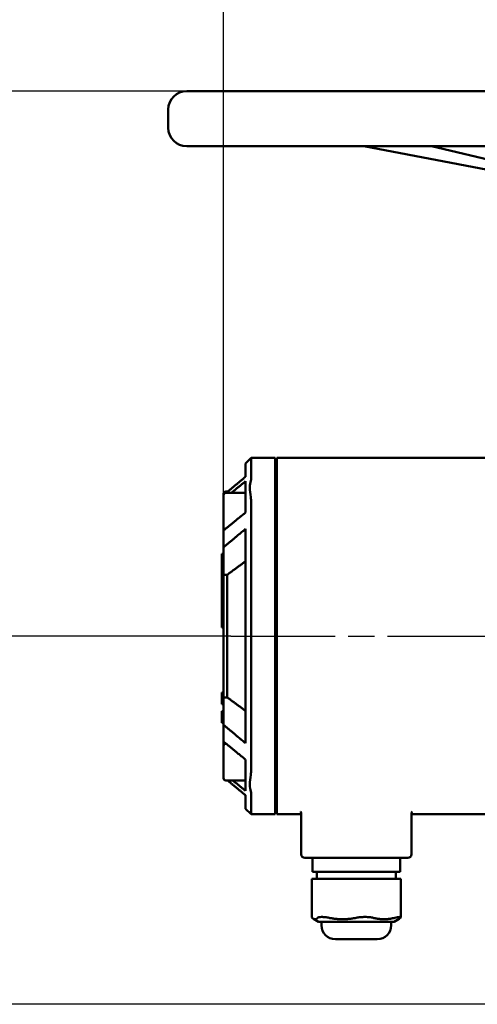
# Model space of a CAD drawing. Header units: millimetres. Extents: x -5840 to 12227, y -347 to 1782.
# Tile 5 of 31: x 462 to 586, y 933 to 1200. Entities that reach past the tile are written whole.
import ezdxf

# ---------------------------------------------------------------- set-up
doc = ezdxf.new("R2010")
doc.units = ezdxf.units.MM
doc.header["$LTSCALE"] = 5
doc.linetypes.add('CHAIN', pattern=[0.7087, 0.4724, -0.0591, 0.1181, -0.0591])
for name, color, linetype, lineweight in [('Видимый контур (ГОСТ)', 7, 'Continuous', 50), ('Линия резьбы (ГОСТ)', 7, 'Continuous', 25), ('Осевая линия (ГОСТ)', 7, 'Continuous', 25), ('Размер (ГОСТ)', 7, 'Continuous', 25)]:
    doc.layers.add(name, color=color, linetype=linetype, lineweight=lineweight)
doc.styles.add('Обычный текст (ГОСТ)', font='GOST Common Italic.ttf')
doc.dimstyles.new('Обычный (ГОСТ)', dxfattribs={"dimscale": 5, "dimtxt": 3.5, "dimasz": 3.5, "dimexe": 1, "dimexo": 0, "dimgap": 0.5, "dimtad": 1, "dimtxsty": 'Обычный текст (ГОСТ)', "dimblk": 'Filled-1', "dimcen": 0.09, "dimdle": 15, "dimclrd": 256, "dimclre": 256, "dimclrt": 256, "dimazin": 2, "dimtfac": 0.714286, "dimtdec": 3, "dimtmove": 0, "dimatfit": 3, "dimfxl": 1, "dimtolj": 1, "dimlwd": 25, "dimlwe": 25, "dimarcsym": 0})

# ---------------------------------------------------------------- blocks, each defined once
blk = doc.blocks.new('Filled-1')
at = {"color": 0}
for p, q in [((0, 0), (-1, 0.143)), ((-1, 0.143), (-1, -0.143)), ((-1, 0), (0, 0)), ((-1, -0.143), (0, 0))]:
    blk.add_line(p, q, dxfattribs=at)
at = {"color": 0, "flags": 128}
blk.add_lwpolyline([(-1, -0.143), (0, 0), (-1, 0.143), (-1, -0.143)], dxfattribs=at)
at = {"color": 0}
blk.add_solid([(-1, -0.143), (0, 0), (-1, 0.143), (-1, -0.143)], dxfattribs=at)
blk = doc.blocks.new('*D9')
at = {"layer": 'Defpoints', "color": 0, "linetype": 'Continuous', "transparency": 16777216}
for p in [(997.24, 1334.25), (997.24, 1076.5), (517.24, 1049.15)]:
    blk.add_point(p, dxfattribs=at)
at = {"layer": 'Размер (ГОСТ)', "linetype": 'Continuous', "lineweight": 25, "transparency": 16777216}
for p, q in [((517.24, 1049.15), (517.24, 1339.25)), ((997.24, 1076.5), (997.24, 1339.25)), ((534.74, 1334.25), (979.74, 1334.25))]:
    blk.add_line(p, q, dxfattribs=at)
at = {"layer": 'Размер (ГОСТ)', "linetype": 'Continuous', "lineweight": 25, "transparency": 16777216, "xscale": 17.5, "yscale": 17.5, "zscale": 17.5, "rotation": 180}
blk.add_blockref('Filled-1', (517.24, 1334.25), dxfattribs=at)
at = {"layer": 'Размер (ГОСТ)', "linetype": 'Continuous', "lineweight": 25, "transparency": 16777216, "xscale": 17.5, "yscale": 17.5, "zscale": 17.5}
blk.add_blockref('Filled-1', (997.24, 1334.25), dxfattribs=at)
at = {"layer": 'Размер (ГОСТ)', "linetype": 'Continuous', "lineweight": 25, "transparency": 16777216, "insert": (738.22, 1354.25), "char_height": 17.5, "attachment_point": 1, "style": 'Обычный текст (ГОСТ)'}
blk.add_mtext('\\A1;480', dxfattribs=at)
blk = doc.blocks.new('*D11')
at = {"layer": 'Defpoints', "color": 0, "linetype": 'Continuous', "transparency": 16777216}
for p in [(507.24, 1180.5), (304.25, 932.5), (589.74, 932.5)]:
    blk.add_point(p, dxfattribs=at)
at = {"layer": 'Размер (ГОСТ)', "linetype": 'Continuous', "lineweight": 25, "transparency": 16777216}
for p, q in [((507.24, 1180.5), (299.25, 1180.5)), ((304.25, 1163), (304.25, 950)), ((589.74, 932.5), (299.25, 932.5))]:
    blk.add_line(p, q, dxfattribs=at)
at = {"layer": 'Размер (ГОСТ)', "linetype": 'Continuous', "lineweight": 25, "transparency": 16777216, "xscale": 17.5, "yscale": 17.5, "zscale": 17.5}
for p, rotation in [((304.25, 1180.5), 90), ((304.25, 932.5), 270)]:
    blk.add_blockref('Filled-1', p, dxfattribs=dict(at, rotation=rotation))
at = {"layer": 'Размер (ГОСТ)', "linetype": 'Continuous', "lineweight": 25, "transparency": 16777216, "insert": (284.25, 1036.7), "char_height": 17.5, "attachment_point": 1, "rotation": 90, "style": 'Обычный текст (ГОСТ)'}
blk.add_mtext('\\A1;248', dxfattribs=at)
blk = doc.blocks.new('*D12')
at = {"layer": 'Defpoints', "color": 0, "linetype": 'Continuous', "transparency": 16777216}
for p in [(393.84, 1032.5), (519.24, 1032.5), (589.74, 932.5)]:
    blk.add_point(p, dxfattribs=at)
at = {"layer": 'Размер (ГОСТ)', "linetype": 'Continuous', "lineweight": 25, "transparency": 16777216}
for p, q in [((519.24, 1032.5), (388.84, 1032.5)), ((393.84, 950), (393.84, 1015)), ((589.74, 932.5), (388.84, 932.5))]:
    blk.add_line(p, q, dxfattribs=at)
at = {"layer": 'Размер (ГОСТ)', "linetype": 'Continuous', "lineweight": 25, "transparency": 16777216, "xscale": 17.5, "yscale": 17.5, "zscale": 17.5}
for p, rotation in [((393.84, 1032.5), 90), ((393.84, 932.5), 270)]:
    blk.add_blockref('Filled-1', p, dxfattribs=dict(at, rotation=rotation))
at = {"layer": 'Размер (ГОСТ)', "linetype": 'Continuous', "lineweight": 25, "transparency": 16777216, "insert": (373.84, 967.35), "char_height": 17.5, "attachment_point": 1, "rotation": 90, "style": 'Обычный текст (ГОСТ)'}
blk.add_mtext('\\A1;100', dxfattribs=at)

msp = doc.modelspace()

# ---------------------------------------------------------------- linework, layer by layer
at = {"layer": 'Видимый контур (ГОСТ)'}
for p, q in [((507.238, 1180.505), (847.238, 1180.505)), ((502.238, 1170.505), (502.238, 1175.505)), ((847.238, 1165.505), (507.238, 1165.505)), ((555.334, 1165.505), (631.933, 1150.989)), ((635.752, 1150.989), (573.742, 1165.505)), ((523.238, 1079.386), (524.738, 1080.886)), ((524.738, 1080.886), (524.738, 1075.276)), ((531.238, 1080.886), (524.738, 1080.886)), ((531.238, 1080.886), (531.238, 1075.276)), ((531.738, 1080.886), (531.738, 1075.276)), ((602.464, 1080.886), (531.738, 1080.886)), ((523.238, 1075.755), (523.238, 1079.386)), ((531.238, 1075.276), (531.238, 1068.765)), ((531.738, 1068.765), (531.738, 1075.276)), ((523.238, 1073.606), (523.238, 1074.538)), ((523.238, 1073.606), (523.238, 1069.061)), ((517.238, 1070.79), (517.238, 1071.128)), ((517.238, 1061.99), (517.238, 1070.79)), ((517.838, 1071.728), (518.382, 1071.728)), ((517.838, 1071.39), (523.238, 1071.39)), ((531.238, 1069.728), (531.738, 1069.728)), ((523.238, 1066.052), (523.238, 1069.061)), ((524.738, 1068.765), (524.738, 996.244)), ((531.238, 1069.39), (531.738, 1069.39)), ((531.238, 1068.765), (531.238, 996.244)), ((531.738, 1068.765), (531.738, 996.244)), ((517.238, 1061.184), (517.238, 1061.99)), ((523.238, 1003.397), (523.238, 1061.613)), ((531.238, 1063.39), (531.738, 1063.39)), ((517.238, 1056.627), (517.238, 1061.184)), ((517.238, 1049.151), (517.238, 1056.627)), ((516.738, 1054.819), (517.238, 1054.819)), ((516.738, 1051.01), (516.738, 1054.819)), ((531.738, 1054.488), (531.238, 1054.488)), ((516.738, 1051.01), (517.238, 1051.01)), ((516.738, 1049.908), (516.738, 1051.01)), ((516.738, 1042.485), (516.738, 1049.908)), ((516.738, 1049.908), (517.238, 1049.908)), ((518.238, 1049.151), (517.238, 1049.151)), ((517.238, 1049.151), (517.238, 1015.859)), ((518.238, 1015.859), (518.238, 1049.151)), ((516.738, 1034.819), (516.738, 1042.485)), ((516.738, 1042.485), (517.238, 1042.485)), ((516.738, 1034.819), (517.238, 1034.819)), ((516.738, 1017.105), (516.738, 1017.17)), ((516.738, 1017.17), (517.238, 1017.17)), ((516.738, 1017.105), (517.238, 1017.105)), ((516.738, 1016.745), (516.738, 1017.105)), ((516.738, 1016.745), (517.238, 1016.745)), ((516.738, 1015.91), (516.738, 1016.745)), ((516.738, 1015.91), (517.238, 1015.91)), ((516.738, 1015.549), (516.738, 1015.91)), ((516.738, 1014.418), (516.738, 1015.549)), ((516.738, 1015.549), (517.238, 1015.549)), ((516.738, 1014.057), (516.738, 1014.418)), ((516.738, 1014.418), (517.238, 1014.418)), ((516.738, 1013.993), (516.738, 1014.057)), ((516.738, 1014.057), (517.238, 1014.057)), ((516.738, 1013.993), (517.238, 1013.993)), ((518.238, 1015.859), (517.238, 1015.859)), ((517.238, 1008.382), (517.238, 1015.859)), ((531.738, 1014.523), (531.238, 1014.523)), ((516.738, 1012.141), (517.238, 1012.141)), ((516.738, 1012.087), (516.738, 1012.141)), ((516.738, 1011.845), (516.738, 1012.087)), ((516.738, 1012.087), (517.238, 1012.087)), ((516.738, 1010.561), (516.738, 1011.845)), ((516.738, 1009.284), (516.738, 1010.561)), ((516.738, 1009.284), (517.238, 1009.284)), ((516.738, 1009.039), (516.738, 1009.284)), ((516.738, 1008.985), (516.738, 1009.039)), ((516.738, 1009.039), (517.238, 1009.039)), ((516.738, 1008.98), (516.738, 1008.985)), ((516.738, 1008.985), (517.238, 1008.985)), ((516.738, 1008.98), (517.238, 1008.98)), ((517.238, 1003.826), (517.238, 1008.382)), ((517.238, 1002.682), (517.238, 1003.826)), ((517.238, 993.882), (517.238, 1002.682)), ((517.838, 1003.282), (517.903, 1003.282)), ((531.238, 1001.619), (531.738, 1001.619)), ((531.238, 1001.282), (531.738, 1001.282)), ((523.238, 995.948), (523.238, 998.957)), ((523.238, 995.948), (523.238, 991.403)), ((531.238, 996.244), (531.238, 989.733)), ((531.238, 995.282), (531.738, 995.282)), ((531.738, 989.733), (531.738, 996.244)), ((517.838, 993.282), (523.238, 993.282)), ((523.238, 990.472), (523.238, 991.403)), ((524.738, 989.733), (524.738, 984.124)), ((531.238, 989.733), (531.238, 984.124)), ((531.738, 989.733), (531.738, 984.124)), ((523.238, 985.624), (523.238, 989.254)), ((523.238, 985.624), (524.738, 984.124)), ((531.238, 984.124), (524.738, 984.124)), ((538.303, 984.124), (531.738, 984.124)), ((538.303, 984.455), (538.303, 973.255)), ((568.303, 984.455), (568.303, 973.255)), ((610.275, 984.124), (568.303, 984.124)), ((567.303, 972.255), (539.303, 972.255)), ((541.426, 972.255), (541.426, 968.455)), ((565.18, 972.255), (565.18, 968.455)), ((541.426, 968.455), (541.435, 968.455)), ((541.913, 968.455), (541.435, 968.455)), ((541.913, 968.455), (544.53, 968.455)), ((542.543, 968.455), (542.543, 966.555)), ((551.657, 968.455), (544.53, 968.455)), ((551.657, 968.455), (556.398, 968.455)), ((563.047, 968.455), (556.398, 968.455)), ((563.047, 968.455), (565.18, 968.455)), ((564.064, 968.455), (564.064, 966.555)), ((541.238, 966.555), (541.324, 966.555)), ((541.238, 966.555), (541.238, 956.129)), ((542.793, 966.555), (541.324, 966.555)), ((542.793, 966.555), (545.905, 966.555)), ((553.221, 966.555), (545.905, 966.555)), ((553.221, 966.555), (557.885, 966.555)), ((563.731, 966.555), (557.885, 966.555)), ((563.731, 966.555), (565.369, 966.555)), ((565.369, 966.555), (565.369, 956.129)), ((542.995, 954.917), (541.638, 955.731)), ((542.995, 954.917), (563.611, 954.917)), ((543.822, 954.917), (543.822, 953.967)), ((562.785, 954.917), (562.785, 953.967)), ((563.611, 954.917), (564.968, 955.731)), ((558.985, 950.167), (547.622, 950.167))]:
    msp.add_line(p, q, dxfattribs=at)
for centre, radius, start, end in [((507.238, 1175.505), 5, 90, 180), ((507.238, 1170.505), 5, 180, 270), ((517.838, 1071.128), 0.6, 90, 180), ((517.838, 1070.79), 0.6, 90, 180), ((517.838, 1061.99), 0.6, 180, 243.33433), ((517.838, 1002.682), 0.6, 90, 180), ((517.838, 993.882), 0.6, 180, 270), ((539.303, 973.255), 1, 180, 270), ((567.303, 973.255), 1, 270, 0), ((547.622, 953.967), 3.8, 180, 270), ((558.985, 953.967), 3.8, 270, 0)]:
    msp.add_arc(centre, radius, start, end, dxfattribs=at)
for points, weights in [([(523.238, 1075.755), (520.526, 1073.523), (517.978, 1071.39)], [1, 1.00040678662, 1.00010367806]), ([(519.347, 1071.39), (521.25, 1072.938), (523.238, 1074.538)], [1.00020473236, 1.00028473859, 1]), ([(523.238, 1066.052), (520.135, 1063.555), (517.238, 1061.184)], [1, 1.00044456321, 1]), ([(517.238, 1056.627), (520.13, 1059.055), (523.238, 1061.613)], [1, 1.00046619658, 1]), ([(518.238, 1049.151), (520.558, 1050.863), (523.238, 1052.82)], [1.00104952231, 1.00292773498, 1]), ([(523.238, 1012.19), (520.558, 1014.146), (518.238, 1015.859)], [1, 1.00292773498, 1.00104952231]), ([(523.238, 1003.397), (520.13, 1005.954), (517.238, 1008.382)], [1, 1.00046619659, 1]), ([(517.238, 1003.826), (520.135, 1001.455), (523.238, 998.957)], [1, 1.0004445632, 1]), ([(518.382, 993.282), (520.74, 991.31), (523.238, 989.254)], [1.00014712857, 1.00037465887, 1]), ([(523.238, 990.472), (521.466, 991.898), (519.763, 993.282)], [1, 1.00025373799, 1.00021783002]), ([(541.324, 955.986), (542.058, 955.243), (542.793, 955.986)], [1.13266408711, 1.19557772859, 1.13266408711]), ([(545.905, 955.986), (549.563, 955.243), (553.221, 955.986)], [1.13266408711, 1.19557772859, 1.13266408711]), ([(557.885, 955.986), (560.808, 955.243), (563.731, 955.986)], [1.13266408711, 1.19557772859, 1.13266408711]), ([(565.282, 955.986), (565.122, 955.824), (564.968, 955.731)], [1.13266408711, 1.14579539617, 1.15344518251])]:
    msp.add_rational_spline(points, weights, degree=2, dxfattribs=at)
for points in [[(524.738, 1075.276), (524.738, 1075.12), (524.701, 1074.925), (524.627, 1074.693)], [(524.627, 1070.205), (524.701, 1069.741), (524.738, 1069.258), (524.738, 1068.765)], [(524.738, 996.244), (524.738, 995.752), (524.701, 995.269), (524.627, 994.805)], [(524.627, 990.316), (524.701, 990.085), (524.738, 989.889), (524.738, 989.733)], [(541.324, 955.986), (541.269, 956.041), (541.238, 956.09), (541.238, 956.129)]]:
    msp.add_open_spline(points, degree=3, dxfattribs=at)
for points, knots in [([(524.627, 1070.205), (524.474, 1071.166), (524.396, 1072.048), (524.396, 1073.581), (524.474, 1074.214), (524.627, 1074.693)], [0, 0, 0, 0, 0.32536304, 0.32536304, 0.65074335, 0.65074335, 0.65074335, 0.65074335]), ([(524.627, 994.805), (524.474, 993.844), (524.396, 992.961), (524.396, 991.428), (524.474, 990.795), (524.627, 990.316)], [-0.65074335, -0.65074335, -0.65074335, -0.65074335, -0.32536352, -0.32536352, 0, 0, 0, 0]), ([(538.128, 984.887), (538.128, 984.887), (538.139, 984.878), (538.208, 984.802), (538.303, 984.628), (538.303, 984.455)], [6.57026464, 6.57026464, 6.57026464, 6.57026464, 6.64217017, 6.64217017, 6.81741022, 6.81741022, 6.81741022, 6.81741022]), ([(568.303, 984.455), (568.303, 984.575), (568.346, 984.705), (568.44, 984.86), (568.473, 984.886), (568.475, 984.887)], [2.28565011, 2.28565011, 2.28565011, 2.28565011, 2.4069598, 2.4069598, 2.53279827, 2.53279827, 2.53279827, 2.53279827]), ([(545.905, 955.986), (545.553, 956.057), (545.19, 956.118), (544.481, 956.205), (544.141, 956.226), (543.596, 956.226), (543.345, 956.205), (542.985, 956.118), (542.864, 956.057), (542.793, 955.986)], [-2.3988988, -2.3988988, -2.3988988, -2.3988988, -2.28096317, -2.28096317, -2.14943845, -2.14943845, -2.01791374, -2.01791374, -1.89997811, -1.89997811, -1.89997811, -1.89997811]), ([(553.221, 955.986), (553.573, 956.057), (553.966, 956.118), (554.811, 956.205), (555.265, 956.226), (556.083, 956.226), (556.514, 956.205), (557.271, 956.118), (557.603, 956.057), (557.885, 955.986)], [1.89997811, 1.89997811, 1.89997811, 1.89997811, 2.01791374, 2.01791374, 2.14943845, 2.14943845, 2.28096317, 2.28096317, 2.3988988, 2.3988988, 2.3988988, 2.3988988]), ([(565.282, 955.986), (565.353, 956.057), (565.384, 956.118), (565.336, 956.205), (565.244, 956.226), (564.972, 956.226), (564.77, 956.205), (564.285, 956.118), (564.012, 956.057), (563.731, 955.986)], [-2.3988988, -2.3988988, -2.3988988, -2.3988988, -2.28096317, -2.28096317, -2.14943845, -2.14943845, -2.01791374, -2.01791374, -1.89997811, -1.89997811, -1.89997811, -1.89997811])]:
    msp.add_open_spline(points, degree=3, knots=knots, dxfattribs=at)
at = {"layer": 'Линия резьбы (ГОСТ)'}
for p, q in [((531.738, 1068.791), (531.238, 1068.791)), ((531.238, 1063.989), (531.738, 1063.989)), ((531.738, 1000.683), (531.238, 1000.683)), ((531.238, 995.881), (531.738, 995.881))]:
    msp.add_line(p, q, dxfattribs=at)
at = {"layer": 'Осевая линия (ГОСТ)', "linetype": 'CHAIN', "ltscale": 11.993792}
msp.add_line((519.238, 1032.505), (1009.738, 1032.505), dxfattribs=at)

# ---------------------------------------------------------------- dimensions: what is measured, and where the dimension line sits
at = {"layer": 'Размер (ГОСТ)', "linetype": 'Continuous', "lineweight": 25}
dim = msp.add_linear_dim(base=(997.238, 1334.252), p1=(517.238, 1049.151), p2=(997.238, 1076.505), dimstyle='Обычный (ГОСТ)', override={"dimgap": 0.5, "dimdec": 2, "dimtol": 0, "dimlim": 0, "dimtp": 0, "dimtm": 0, "dimtdec": 3, "dimtofl": 0, "dimatfit": 1}, dxfattribs=at)
dim.commit()
dim.dimension.update_dxf_attribs({"geometry": '*D9', "text_midpoint": (757.238, 1334.252), "dimtype": 160})
for base, p1, p2, picture, middle in [((304.254, 932.505), (507.238, 1180.505), (589.738, 932.505), '*D11', (304.254, 1056.505)), ((393.836, 1032.505), (589.738, 932.505), (519.238, 1032.505), '*D12', (393.836, 982.505))]:
    dim = msp.add_linear_dim(base=base, p1=p1, p2=p2, angle=90, dimstyle='Обычный (ГОСТ)', override={"dimgap": 0.5, "dimdec": 2, "dimtol": 0, "dimlim": 0, "dimtp": 0, "dimtm": 0, "dimtdec": 3, "dimtofl": 0, "dimatfit": 1}, dxfattribs=at)
    dim.commit()
    dim.dimension.update_dxf_attribs({"geometry": picture, "text_midpoint": middle, "dimtype": 160})

doc.saveas('drawing.dxf')
